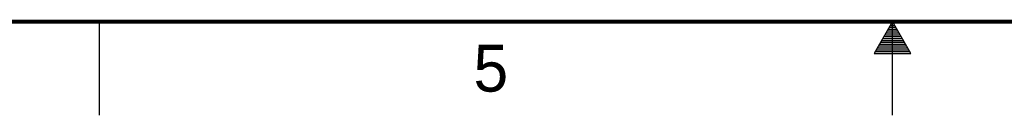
# Model space of a CAD drawing. Header units: inches. Extents: x 0 to 34, y 0 to 22.
# Tile 6 of 49: x 12.3 to 17.6, y 0 to 0.5. Entities that reach past the tile are written whole.
import ezdxf

# ---------------------------------------------------------------- set-up
doc = ezdxf.new("R2010")
doc.units = ezdxf.units.IN
doc.header["$LTSCALE"] = 1.87
doc.header["$MEASUREMENT"] = 0
doc.layers.get('0').update_dxf_attribs({"linetype": 'CONTINUOUS'})
doc.styles.get("Standard").update_dxf_attribs({"font": 'txt', "width": 0.8})

msp = doc.modelspace()

# ---------------------------------------------------------------- linework, layer by layer
at = {"color": 2, "linetype": 'CONTINUOUS'}
for p, q in [((12.75, 0), (12.75, 0.5)), ((17, 0.5), (16.902, 0.3303)), ((16.9885, 0.48), (17.0116, 0.48)), ((16.9942, 0.49), (17.0058, 0.49)), ((17.098, 0.3303), (17, 0.5)), ((17, 0), (17, 0.5)), ((16.9596, 0.43), (17.0404, 0.43)), ((16.9654, 0.44), (17.0347, 0.44)), ((16.9712, 0.45), (17.0289, 0.45)), ((16.9769, 0.46), (17.0231, 0.46)), ((16.9827, 0.47), (17.0173, 0.47)), ((16.925, 0.37), (17.0751, 0.37)), ((16.9307, 0.38), (17.0693, 0.38)), ((16.9365, 0.39), (17.0635, 0.39)), ((16.9423, 0.4), (17.0578, 0.4)), ((16.9481, 0.41), (17.052, 0.41)), ((16.9538, 0.42), (17.0462, 0.42)), ((16.902, 0.3303), (17.098, 0.3303)), ((16.9076, 0.34), (17.0924, 0.34)), ((16.9134, 0.35), (17.0866, 0.35)), ((16.9192, 0.36), (17.0808, 0.36))]:
    msp.add_line(p, q, dxfattribs=at)
at = {"color": 7, "linetype": 'CONTINUOUS', "const_width": 0.02}
msp.add_lwpolyline([(0.5, 0.5), (33.5, 0.5)], dxfattribs=at)

# ---------------------------------------------------------------- texts
at = {"color": 2, "linetype": 'CONTINUOUS'}
msp.add_text('5', height=0.25, dxfattribs=at).set_placement((14.754, 0.1262))

doc.saveas('drawing.dxf')
